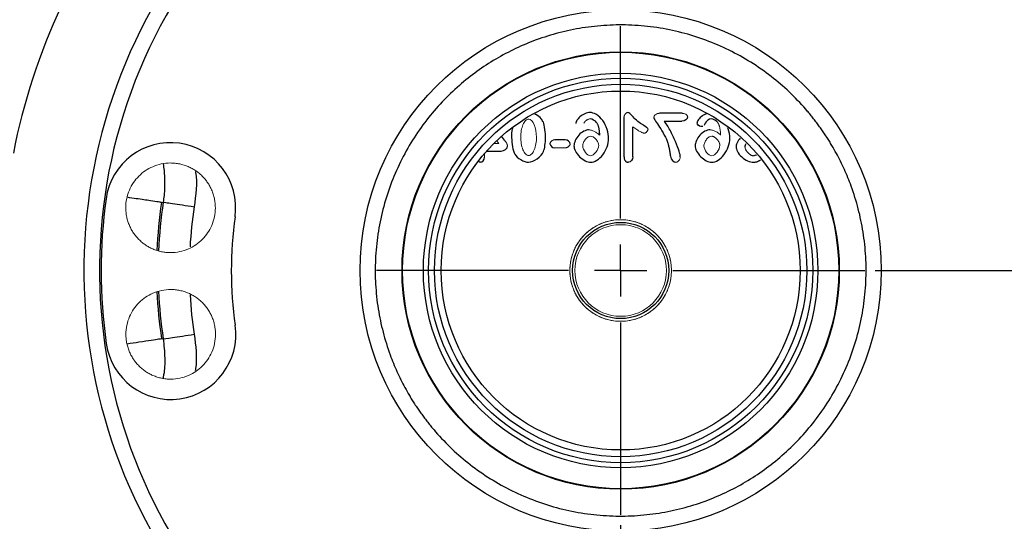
# Model space of a CAD drawing. Header units: inches. Extents: x 0.3 to 34.1, y 0.2 to 21.7.
# Tile 10 of 26: x 4.4 to 9.2, y 9.2 to 11.6. Entities that reach past the tile are written whole.
import ezdxf

# ---------------------------------------------------------------- set-up
doc = ezdxf.new("R2010")
doc.units = ezdxf.units.IN
doc.header["$MEASUREMENT"] = 0
doc.layers.add('SLD-0', color=7, linetype='Continuous', lineweight=25)
doc.styles.add('SLDTEXTSTYLE0', font='TXT', dxfattribs={"width": 0.75})
doc.dimstyles.new('SLDDIMSTYLE0', dxfattribs={"dimtxt": 0.125, "dimasz": 0.13, "dimexe": 0, "dimexo": 0.0625, "dimgap": 0.03125, "dimtad": 0, "dimtih": 1, "dimtoh": 1, "dimlfac": 0.8, "dimrnd": 1e-09, "dimzin": 12, "dimdsep": 46, "dimtxsty": 'SLDTEXTSTYLE0', "dimsah": 1, "dimcen": 0.09, "dimadec": 0, "dimazin": 3, "dimtfac": 1, "dimtofl": 0, "dimtmove": 0, "dimatfit": 3, "dimfxl": 1, "dimfrac": 2, "dimtolj": 1, "dimtzin": 12, "dimarcsym": 0})

# ---------------------------------------------------------------- blocks, each defined once
blk = doc.blocks.new('_D')
at = {"layer": 'SLD-0'}
for p, q in [((11.1828, 10.3145), (11.1828, 2.0702)), ((5.7703, 5.5582), (5.7703, 2.0702)), ((8.4951, 2.3752), (8.4571, 2.3752)), ((8.4571, 2.3752), (8.4571, 2.1768)), ((9.0031, 2.3752), (9.0412, 2.3752)), ((9.0412, 2.3752), (9.0412, 2.1768)), ((5.7703, 2.1952), (8.3474, 2.1952)), ((8.4571, 2.1768), (8.4951, 2.1768)), ((9.0412, 2.1768), (9.0031, 2.1768)), ((11.1828, 2.1952), (9.1508, 2.1952))]:
    blk.add_line(p, q, dxfattribs=at)
for points in [[(5.7703, 2.1952), (5.9003, 2.1752), (5.9003, 2.2152)], [(11.1828, 2.1952), (11.0528, 2.2152), (11.0528, 2.1752)]]:
    blk.add_solid(points, dxfattribs=at)
at = {"layer": 'SLD-0', "char_height": 0.125, "attachment_point": 1, "style": 'SLDTEXTSTYLE0'}
for s, insert in [('109.98', (8.4951, 2.3379)), ('4.33', (8.5875, 2.1509))]:
    blk.add_mtext(s, dxfattribs=dict(at, insert=insert))
blk = doc.blocks.new('_D_1')
at = {"layer": 'SLD-0'}
for p, q in [((7.3328, 9.1426), (7.3328, 3.0151)), ((5.7703, 5.5582), (5.7703, 3.0151)), ((6.3879, 3.3201), (6.3498, 3.3201)), ((6.3498, 3.3201), (6.3498, 3.1217)), ((6.8035, 3.3201), (6.8416, 3.3201)), ((6.8416, 3.3201), (6.8416, 3.1217)), ((5.7703, 3.1401), (6.2401, 3.1401)), ((6.3498, 3.1217), (6.3879, 3.1217)), ((6.8416, 3.1217), (6.8035, 3.1217)), ((7.3328, 3.1401), (6.9512, 3.1401))]:
    blk.add_line(p, q, dxfattribs=at)
for points in [[(5.7703, 3.1401), (5.9003, 3.1201), (5.9003, 3.1601)], [(7.3328, 3.1401), (7.2028, 3.1601), (7.2028, 3.1201)]]:
    blk.add_solid(points, dxfattribs=at)
at = {"layer": 'SLD-0', "char_height": 0.125, "attachment_point": 1, "style": 'SLDTEXTSTYLE0'}
for s, insert in [('31.75', (6.3879, 3.2828)), ('1.25', (6.434, 3.0958))]:
    blk.add_mtext(s, dxfattribs=dict(at, insert=insert))
blk = doc.blocks.new('_D_5')
at = {"layer": 'SLD-0'}
for p, q in [((8.5547, 10.3645), (11.7015, 10.3645)), ((11.5765, 10.3645), (11.5765, 7.7218)), ((11.3225, 7.6964), (11.2844, 7.6964)), ((11.2844, 7.6964), (11.2844, 7.498)), ((11.8305, 7.6964), (11.8686, 7.6964)), ((11.8686, 7.6964), (11.8686, 7.498)), ((11.2844, 7.498), (11.3225, 7.498)), ((11.8686, 7.498), (11.8305, 7.498)), ((11.5765, 5.0838), (11.5765, 7.3109)), ((9.6443, 5.0838), (11.7015, 5.0838))]:
    blk.add_line(p, q, dxfattribs=at)
for points in [[(11.5765, 10.3645), (11.5565, 10.2345), (11.5965, 10.2345)], [(11.5765, 5.0838), (11.5965, 5.2138), (11.5565, 5.2138)]]:
    blk.add_solid(points, dxfattribs=at)
at = {"layer": 'SLD-0', "char_height": 0.125, "attachment_point": 1, "style": 'SLDTEXTSTYLE0'}
for s, insert in [('107.30', (11.3225, 7.6591)), ('4.22', (11.4149, 7.4721))]:
    blk.add_mtext(s, dxfattribs=dict(at, insert=insert))
blk = doc.blocks.new('SW_CENTERMARKSYMBOL_0')
at = {"layer": 'SLD-0', "color": 0}
for p, q in [((0, 0.25), (0, 1.1719)), ((0, 0), (0, 0.125)), ((-0.25, 0), (-1.1719, 0)), ((0, 0), (-0.125, 0)), ((0, 0), (0, -0.125)), ((0, 0), (0.125, 0)), ((0.25, 0), (1.1719, 0)), ((0, -0.25), (0, -1.1719))]:
    blk.add_line(p, q, dxfattribs=at)

msp = doc.modelspace()

# ---------------------------------------------------------------- linework, layer by layer
at = {"color": 7, "linetype": 'Continuous', "lineweight": 25}
for p, q in [((7.6271, 11.1189), (7.521, 11.1189)), ((7.3486, 11.0981), (7.3486, 10.9157)), ((7.5418, 11.0815), (7.6271, 11.0815)), ((7.3919, 10.9094), (7.3919, 11.0544)), ((6.775, 10.9899), (6.761, 11.0086)), ((7.067, 10.9916), (7.0167, 10.9916)), ((6.6898, 10.9374), (6.7597, 10.9374)), ((5.129, 10.6912), (5.1372, 10.6928)), ((5.129, 10.0379), (5.1325, 10.0372))]:
    msp.add_line(p, q, dxfattribs=at)
at = {"color": 144, "linetype": 'Continuous', "lineweight": 18}
for p, q in [((6.7235, 10.9732), (6.7483, 10.9732)), ((6.7483, 10.9732), (6.7378, 10.9872)), ((6.6797, 10.9077), (6.6797, 10.9259)), ((7.0167, 10.9533), (7.067, 10.9533))]:
    msp.add_line(p, q, dxfattribs=at)
at = {"color": 7, "linetype": 'Continuous', "lineweight": 25}
for radius in [1.2506, 1.0494, 1.0469, 0.9468, 0.9222, 0.8935, 0.8612, 0.2309]:
    msp.add_circle((7.3328, 10.3645), radius, dxfattribs=at)
at = {"color": 144, "linetype": 'Continuous', "lineweight": 18}
for radius in [0.2438, 0.2196]:
    msp.add_circle((7.3328, 10.3645), radius, dxfattribs=at)
at = {"color": 8, "linetype": 'Continuous', "lineweight": 25}
for radius, start, end in [(3.6954, 64.523, 180), (3.6954, 244.523, 25.6212), (2.2279, 171.5696, 177.5319), (2.22, 171.4969, 177.5901), (2.0701, 171.4969, 176.8538), (2.2279, 182.611, 188.4305), (2.22, 182.5592, 188.5031), (2.0701, 183.2536, 188.5031)]:
    msp.add_arc((7.3328, 10.3645), radius, start, end, dxfattribs=at)
at = {"color": 7, "linetype": 'Continuous', "lineweight": 25}
for centre, radius, start, end in [((7.3328, 10.3645), 2.5762, 321.239, 128.9052), ((7.3328, 10.3645), 2.5013, 321.2734, 128.8708), ((7.3328, 10.3645), 2.9688, 140.4211, 169.0737), ((7.3328, 10.3645), 2.5763, 141.239, 308.9052), ((7.3328, 10.3645), 2.5013, 141.2734, 308.8708), ((5.1724, 10.6654), 0.3125, 352.0721, 172.0721), ((7.3328, 10.3645), 2.4938, 172.0721, 188.0721), ((7.3328, 10.3645), 1.8687, 172.0721, 188.0721), ((5.1732, 10.0582), 0.3125, 188.0721, 8.0721)]:
    msp.add_arc(centre, radius, start, end, dxfattribs=at)
for points, knots in [([(8.3469, 10.9641), (8.3428, 10.971), (8.3346, 10.9847), (8.3217, 11.005), (8.3085, 11.0249), (8.2949, 11.0446), (8.2809, 11.064), (8.2665, 11.0831), (8.2517, 11.1019), (8.2365, 11.1205), (8.2014, 11.1616), (8.143, 11.2224), (8.0549, 11.2978), (7.9585, 11.3652), (7.8536, 11.4235), (7.7426, 11.4713), (7.6264, 11.5076), (7.5071, 11.5318), (7.3868, 11.5435), (7.2668, 11.5428), (7.1498, 11.5303), (7.0363, 11.5067), (6.8949, 11.4625), (6.7298, 11.3843), (6.5818, 11.2774), (6.4749, 11.1748), (6.3995, 11.0867), (6.3322, 10.9902), (6.2738, 10.8854), (6.226, 10.7743), (6.1897, 10.6581), (6.1655, 10.5388), (6.1539, 10.4185), (6.1545, 10.2985), (6.167, 10.1816), (6.1907, 10.068), (6.2177, 9.9815), (6.2418, 9.9191), (6.2588, 9.8795), (6.2773, 9.8406), (6.2971, 9.8023), (6.3115, 9.7774), (6.3187, 9.7649)], [0, 0, 0, 0, 0.006487, 0.012964, 0.019435, 0.025902, 0.032367, 0.038835, 0.045306, 0.051785, 0.058273, 0.089144, 0.120023, 0.152182, 0.184348, 0.217191, 0.250041, 0.282884, 0.315734, 0.347893, 0.380058, 0.41093, 0.441809, 0.500001, 0.558193, 0.589065, 0.619944, 0.652103, 0.684268, 0.717111, 0.749961, 0.782804, 0.815655, 0.847813, 0.879979, 0.910851, 0.94173, 0.953398, 0.965044, 0.976682, 0.988329, 1, 1, 1, 1]), ([(6.962, 11.076), (6.9586, 11.0816), (6.9498, 11.0965), (6.9341, 11.1093), (6.9223, 11.1139), (6.9205, 11.1146)], [0, 0, 0, 0, 0.340703, 0.900353, 1, 1, 1, 1]), ([(7.1853, 11.1226), (7.1781, 11.1226), (7.1606, 11.1181), (7.1359, 11.1021), (7.1251, 11.0893), (7.1202, 11.0807), (7.1191, 11.078), (7.1179, 11.0733), (7.1181, 11.0714), (7.1181, 11.0695)], [0, 0, 0, 0, 0.25, 0.5, 0.75, 0.75, 0.875, 0.875, 1, 1, 1, 1]), ([(7.2752, 10.9978), (7.2752, 11.0104), (7.2726, 11.0263), (7.2628, 11.0571), (7.2556, 11.0719), (7.2377, 11.0965), (7.2271, 11.1062), (7.2053, 11.1193), (7.1941, 11.1226), (7.1853, 11.1226)], [0, 0, 0, 0, 0.25, 0.25, 0.5, 0.5, 0.75, 0.75, 1, 1, 1, 1]), ([(7.4403, 11.0629), (7.4322, 11.0666), (7.4234, 11.0728), (7.4069, 11.0868), (7.3991, 11.0946), (7.3862, 11.1083), (7.3811, 11.114), (7.3731, 11.1212), (7.3703, 11.1226), (7.3672, 11.1226)], [0, 0, 0, 0, 0.25, 0.25, 0.5, 0.5, 0.75, 0.75, 1, 1, 1, 1]), ([(7.7444, 11.1165), (7.7377, 11.1135), (7.7231, 11.1069), (7.7092, 11.093), (7.7018, 11.0812), (7.6997, 11.0755), (7.6996, 11.0728), (7.6996, 11.0723)], [0, 0, 0, 0, 0.336887, 0.728129, 0.876125, 0.975019, 1, 1, 1, 1]), ([(7.2174, 11.0741), (7.2181, 11.0729), (7.2197, 11.0704), (7.2217, 11.0662), (7.2236, 11.0616), (7.2252, 11.0563), (7.2267, 11.0506), (7.228, 11.0443), (7.2291, 11.0375), (7.23, 11.0301), (7.2307, 11.0223), (7.231, 11.0169), (7.2312, 11.0141)], [0, 0, 0, 0, 0.068213, 0.142432, 0.223224, 0.311028, 0.406186, 0.508966, 0.619582, 0.738205, 0.864973, 1, 1, 1, 1]), ([(7.4921, 11.0983), (7.4921, 11.0955), (7.4954, 11.0896), (7.5055, 11.0738), (7.5124, 11.0639), (7.5272, 11.0409), (7.5351, 11.0279), (7.5494, 11.0009), (7.5558, 10.9869), (7.5595, 10.975)], [0, 0, 0, 0, 0.25, 0.25, 0.5, 0.5, 0.75, 0.75, 1, 1, 1, 1]), ([(7.619, 10.9103), (7.619, 10.9146), (7.6172, 10.9241), (7.6096, 10.9498), (7.6038, 10.9661), (7.5888, 11.0012), (7.5796, 11.0201), (7.5603, 11.055), (7.5502, 11.0709), (7.5418, 11.0815)], [0, 0, 0, 0, 0.25, 0.25, 0.5, 0.5, 0.75, 0.75, 1, 1, 1, 1]), ([(7.7275, 11.0551), (7.724, 11.0551), (7.7205, 11.0551), (7.7171, 11.0551), (7.7095, 11.0551), (7.6996, 11.0656), (7.6996, 11.0723)], [-1.45935, -1.45935, -1.45935, -1.45935, -1, -1, -1, 0, 0, 0, 0]), ([(7.7681, 11.0922), (7.7576, 11.0922), (7.7416, 11.0806), (7.7379, 11.071), (7.7365, 11.0675), (7.7352, 11.0641), (7.7339, 11.0606)], [-1, -1, -1, -1, 0, 0, 0, 0.361469, 0.361469, 0.361469, 0.361469]), ([(6.8135, 11.0483), (6.8131, 11.0472), (6.8087, 11.0324), (6.8091, 11.0167), (6.8094, 11.0023)], [0, 0, 0, 0, 0.077537, 1, 1, 1, 1]), ([(7.179, 11.0393), (7.1727, 11.0393), (7.1643, 11.0369), (7.1475, 11.0281), (7.1391, 11.0217), (7.1248, 11.006), (7.1188, 10.9969), (7.1107, 10.9787), (7.1085, 10.9696), (7.1085, 10.9632)], [0, 0, 0, 0, 0.25, 0.25, 0.5, 0.5, 0.75, 0.75, 1, 1, 1, 1]), ([(7.7605, 11.0393), (7.7542, 11.0393), (7.7458, 11.0369), (7.729, 11.0281), (7.7206, 11.0217), (7.7063, 11.006), (7.7003, 10.9969), (7.6922, 10.9787), (7.69, 10.9696), (7.69, 10.9632)], [0, 0, 0, 0, 0.25, 0.25, 0.5, 0.5, 0.75, 0.75, 1, 1, 1, 1]), ([(7.8567, 10.9978), (7.856, 11.0139), (7.8552, 11.0316), (7.847, 11.0468), (7.8462, 11.0483)], [0, 0, 0, 0, 0.905693, 1, 1, 1, 1]), ([(6.3187, 9.7649), (6.3228, 9.758), (6.331, 9.7443), (6.3439, 9.7241), (6.3571, 9.7041), (6.3707, 9.6844), (6.3847, 9.6651), (6.3991, 9.6459), (6.4139, 9.6271), (6.4291, 9.6086), (6.4642, 9.5675), (6.5226, 9.5067), (6.6107, 9.4312), (6.7071, 9.3639), (6.812, 9.3055), (6.923, 9.2577), (7.0392, 9.2214), (7.1585, 9.1972), (7.2788, 9.1856), (7.3988, 9.1862), (7.5158, 9.1988), (7.6293, 9.2224), (7.7707, 9.2665), (7.9358, 9.3447), (8.0838, 9.4517), (8.1907, 9.5543), (8.2661, 9.6424), (8.3334, 9.7388), (8.3918, 9.8437), (8.4396, 9.9547), (8.4759, 10.0709), (8.5001, 10.1902), (8.5117, 10.3105), (8.5111, 10.4306), (8.4986, 10.5475), (8.4749, 10.661), (8.4479, 10.7476), (8.4238, 10.8099), (8.4068, 10.8495), (8.3883, 10.8885), (8.3685, 10.9268), (8.3541, 10.9517), (8.3469, 10.9641)], [0, 0, 0, 0, 0.006487, 0.012964, 0.019435, 0.025902, 0.032367, 0.038835, 0.045306, 0.051785, 0.058273, 0.089144, 0.120023, 0.152182, 0.184348, 0.217191, 0.250041, 0.282884, 0.315734, 0.347893, 0.380058, 0.41093, 0.441809, 0.500001, 0.558193, 0.589065, 0.619944, 0.652103, 0.684268, 0.717111, 0.749961, 0.782804, 0.815655, 0.847813, 0.879979, 0.910851, 0.94173, 0.953398, 0.965044, 0.976682, 0.988329, 1, 1, 1, 1]), ([(7.9071, 11.0001), (7.9013, 10.9929), (7.8922, 10.9816), (7.8868, 10.9664), (7.8865, 10.9598), (7.8864, 10.9584)], [0, 0, 0, 0, 0.583681, 0.912056, 1, 1, 1, 1]), ([(7.9301, 10.9564), (7.9304, 10.9604), (7.931, 10.9666), (7.9345, 10.9716), (7.9357, 10.9734)], [0, 0, 0, 0, 0.647872, 1, 1, 1, 1]), ([(7.8864, 10.9584), (7.8864, 10.9523), (7.8888, 10.9438), (7.8982, 10.9262), (7.9051, 10.9172), (7.9221, 10.9017), (7.9321, 10.8952), (7.9525, 10.8861), (7.9628, 10.8836), (7.9706, 10.8836)], [0, 0, 0, 0, 0.25, 0.25, 0.5, 0.5, 0.75, 0.75, 1, 1, 1, 1]), ([(7.9842, 10.9196), (7.9832, 10.9189), (7.9798, 10.9165), (7.9748, 10.9151), (7.9711, 10.915), (7.9702, 10.9149)], [0, 0, 0, 0, 0.248238, 0.828851, 1, 1, 1, 1]), ([(5.1373, 10.8767), (5.1386, 10.8659), (5.1412, 10.8442), (5.1443, 10.806), (5.1443, 10.7661), (5.1417, 10.7265), (5.1386, 10.7034), (5.1372, 10.6928)], [0, 0, 0, 0, 0.1778335, 0.3550066, 0.6225456, 0.8254219, 1, 1, 1, 1]), ([(6.6598, 10.8836), (6.6584, 10.8838), (6.6555, 10.8841), (6.6531, 10.8857), (6.6519, 10.8865)], [0, 0, 0, 0, 0.5051021, 1, 1, 1, 1]), ([(7.3486, 10.9157), (7.3486, 10.9134), (7.3487, 10.9092), (7.3495, 10.9032), (7.3508, 10.898), (7.3527, 10.8936), (7.3551, 10.8899), (7.3581, 10.887), (7.3617, 10.885), (7.3658, 10.8838), (7.3688, 10.8837), (7.3703, 10.8836)], [0, 0, 0, 0, 0.1532979, 0.2896907, 0.4107443, 0.5186939, 0.6166759, 0.7088498, 0.800172, 0.8957319, 1, 1, 1, 1]), ([(7.9706, 10.8836), (7.9758, 10.8842), (7.9875, 10.8854), (7.9976, 10.8914), (8.0033, 10.8948)], [0, 0, 0, 0, 0.443572, 1, 1, 1, 1]), ([(5.129, 10.6912), (5.1254, 10.6917), (5.1182, 10.6927), (5.0844, 10.6978), (5.0457, 10.7035), (5.0089, 10.7089), (4.979, 10.7134), (4.9639, 10.7156)], [0, 0, 0, 0, 0.27047, 0.538817, 0.696112, 0.846684, 1, 1, 1, 1]), ([(5.1372, 10.6928), (5.1379, 10.6927), (5.1422, 10.692), (5.1577, 10.6897), (5.1688, 10.6881), (5.1961, 10.684), (5.2123, 10.6816), (5.2475, 10.6763), (5.2665, 10.6735), (5.2855, 10.6706)], [0, 0, 0, 0, 0.25, 0.25, 0.5, 0.5, 0.75, 0.75, 1, 1, 1, 1]), ([(4.963, 10.0133), (4.9831, 10.0163), (5.0307, 10.0233), (5.0818, 10.0309), (5.1192, 10.0365), (5.1258, 10.0374), (5.129, 10.0379)], [0, 0, 0, 0, 0.203885, 0.481106, 0.747764, 1, 1, 1, 1]), ([(5.1372, 10.0363), (5.1404, 10.0056), (5.1462, 9.9483), (5.1443, 9.8843), (5.1368, 9.8527), (5.1354, 9.8471)], [0, 0, 0, 0, 0.4876751, 0.9088743, 1, 1, 1, 1])]:
    msp.add_open_spline(points, degree=3, knots=knots, dxfattribs=at)
at = {"color": 144, "linetype": 'Continuous', "lineweight": 18}
for points, knots in [([(7.3672, 11.1226), (7.3666, 11.1226), (7.3656, 11.1225), (7.3639, 11.122), (7.3623, 11.1213), (7.3601, 11.12), (7.3574, 11.1179), (7.3546, 11.1146), (7.3521, 11.1109), (7.3502, 11.1067), (7.3488, 11.1025), (7.3486, 11.0995), (7.3486, 11.0981)], [0, 0, 0, 0, 0.047233, 0.097072, 0.150734, 0.2092, 0.328868, 0.460342, 0.596852, 0.73329, 0.871426, 1, 1, 1, 1]), ([(7.521, 11.1189), (7.5198, 11.1189), (7.5173, 11.1188), (7.5136, 11.1182), (7.5079, 11.1167), (7.5022, 11.114), (7.4972, 11.1098), (7.4944, 11.1063), (7.4924, 11.1024), (7.4922, 11.0996), (7.4921, 11.0983)], [0, 0, 0, 0, 0.09554, 0.190599, 0.286152, 0.549975, 0.672282, 0.786226, 0.895919, 1, 1, 1, 1]), ([(7.6537, 11.1016), (7.6536, 11.1024), (7.6535, 11.1041), (7.6527, 11.1066), (7.6512, 11.1093), (7.6486, 11.112), (7.6439, 11.1153), (7.638, 11.1175), (7.6319, 11.1187), (7.6287, 11.1188), (7.6271, 11.1189)], [0, 0, 0, 0, 0.073244, 0.146773, 0.223779, 0.335538, 0.462018, 0.726185, 0.862765, 1, 1, 1, 1]), ([(7.1564, 11.071), (7.1567, 11.0718), (7.1575, 11.0735), (7.1591, 11.0759), (7.1615, 11.0788), (7.1648, 11.082), (7.1689, 11.0852), (7.1733, 11.0881), (7.1778, 11.0903), (7.1823, 11.0918), (7.1852, 11.0921), (7.1866, 11.0922)], [0, 0, 0, 0, 0.068373, 0.144537, 0.229585, 0.360471, 0.498961, 0.637468, 0.768521, 0.893272, 1, 1, 1, 1]), ([(7.7989, 11.0741), (7.7996, 11.0729), (7.8012, 11.0704), (7.8032, 11.0662), (7.8051, 11.0616), (7.8067, 11.0563), (7.8082, 11.0506), (7.8095, 11.0443), (7.8106, 11.0375), (7.8115, 11.0301), (7.8122, 11.0223), (7.8125, 11.0169), (7.8127, 11.0141)], [0, 0, 0, 0, 0.068213, 0.142432, 0.223224, 0.311028, 0.406186, 0.508966, 0.619582, 0.738205, 0.864973, 1, 1, 1, 1]), ([(7.2312, 11.0141), (7.2302, 11.0151), (7.2282, 11.0174), (7.2247, 11.0205), (7.22, 11.024), (7.2141, 11.0278), (7.207, 11.0316), (7.1998, 11.0348), (7.1925, 11.0372), (7.1856, 11.0389), (7.1811, 11.0392), (7.179, 11.0393)], [0, 0, 0, 0, 0.072582, 0.151844, 0.238324, 0.369829, 0.506988, 0.642848, 0.772047, 0.894386, 1, 1, 1, 1]), ([(7.3919, 11.0544), (7.3951, 11.052), (7.4012, 11.0473), (7.4101, 11.041), (7.4181, 11.0356), (7.4254, 11.0312), (7.4318, 11.0277), (7.4373, 11.0253), (7.4421, 11.0236), (7.4451, 11.0234), (7.4464, 11.0233)], [0, 0, 0, 0, 0.191593, 0.363581, 0.516106, 0.649374, 0.763694, 0.859557, 0.937806, 1, 1, 1, 1]), ([(7.4464, 11.0233), (7.4469, 11.0233), (7.4481, 11.0234), (7.45, 11.0241), (7.4522, 11.0252), (7.4548, 11.027), (7.4574, 11.0294), (7.4598, 11.0322), (7.4616, 11.0351), (7.463, 11.038), (7.4632, 11.04), (7.4633, 11.041)], [0, 0, 0, 0, 0.064164, 0.137399, 0.221889, 0.351133, 0.494016, 0.634557, 0.769371, 0.894761, 1, 1, 1, 1]), ([(7.8127, 11.0141), (7.8117, 11.0151), (7.8097, 11.0174), (7.8062, 11.0205), (7.8015, 11.024), (7.7956, 11.0278), (7.7885, 11.0316), (7.7813, 11.0348), (7.774, 11.0372), (7.7671, 11.0389), (7.7626, 11.0392), (7.7605, 11.0393)], [0, 0, 0, 0, 0.072582, 0.151844, 0.238324, 0.369828, 0.506988, 0.642848, 0.772047, 0.894386, 1, 1, 1, 1]), ([(6.7899, 10.9628), (6.7899, 10.9635), (6.7897, 10.9648), (6.789, 10.9671), (6.788, 10.9697), (6.7864, 10.9731), (6.784, 10.9772), (6.7802, 10.983), (6.777, 10.9872), (6.775, 10.9899)], [0, 0, 0, 0, 0.059527, 0.133877, 0.224302, 0.331493, 0.492229, 0.677605, 1, 1, 1, 1]), ([(7.0167, 10.9916), (7.0158, 10.9915), (7.0138, 10.9915), (7.0109, 10.9908), (7.0077, 10.9897), (7.0041, 10.9879), (7.0006, 10.9853), (6.9976, 10.9824), (6.9953, 10.9791), (6.9936, 10.9758), (6.9934, 10.9735), (6.9933, 10.9724)], [0, 0, 0, 0, 0.086676, 0.176339, 0.270509, 0.402606, 0.539536, 0.666709, 0.788635, 0.900505, 1, 1, 1, 1]), ([(7.067, 10.9533), (7.0679, 10.9533), (7.0698, 10.9534), (7.0727, 10.954), (7.0759, 10.9551), (7.0795, 10.957), (7.083, 10.9595), (7.0861, 10.9625), (7.0884, 10.9657), (7.0901, 10.969), (7.0903, 10.9713), (7.0904, 10.9724)], [0, 0, 0, 0, 0.084607, 0.1729, 0.2663908, 0.3987362, 0.5363701, 0.664932, 0.7876717, 0.9004162, 1, 1, 1, 1]), ([(7.8088, 10.9652), (7.8088, 10.9664), (7.8087, 10.9688), (7.8079, 10.9725), (7.8067, 10.9763), (7.8044, 10.9815), (7.8008, 10.988), (7.7952, 10.9948), (7.789, 11.0008), (7.783, 11.0049), (7.7779, 11.0074), (7.7738, 11.0088), (7.7712, 11.009), (7.7699, 11.0091)], [0, 0, 0, 0, 0.055497, 0.114703, 0.178441, 0.24737, 0.386446, 0.530127, 0.667376, 0.797043, 0.87422, 0.941242, 1, 1, 1, 1]), ([(7.9702, 10.9149), (7.9693, 10.915), (7.9674, 10.9151), (7.9644, 10.9158), (7.9613, 10.9169), (7.9567, 10.9191), (7.9509, 10.9227), (7.9444, 10.9283), (7.9386, 10.9349), (7.9345, 10.9413), (7.9318, 10.9471), (7.9304, 10.9518), (7.9301, 10.9549), (7.9301, 10.9564)], [0, 0, 0, 0, 0.044316, 0.093135, 0.147273, 0.207331, 0.339008, 0.478246, 0.62226, 0.760612, 0.849783, 0.928895, 1, 1, 1, 1]), ([(5.3242, 10.8176), (5.3218, 10.82), (5.3169, 10.8247), (5.3092, 10.8313), (5.3013, 10.8376), (5.2931, 10.8434), (5.2846, 10.8489), (5.2759, 10.854), (5.2668, 10.8586), (5.2541, 10.8645), (5.2373, 10.8707), (5.2161, 10.8763), (5.1943, 10.8796), (5.1648, 10.8811), (5.1281, 10.8773), (5.0871, 10.8642), (5.0506, 10.8442), (5.0193, 10.8181), (4.9933, 10.7868), (4.9734, 10.7502), (4.9604, 10.7092), (4.9566, 10.6725), (4.9582, 10.6429), (4.9616, 10.6211), (4.9672, 10.6), (4.9747, 10.58), (4.9838, 10.5614), (4.9944, 10.5441), (5.0066, 10.5279), (5.0159, 10.5181), (5.0206, 10.5132)], [0, 0, 0, 0, 0.015126, 0.030153, 0.045113, 0.060041, 0.07497, 0.089934, 0.104966, 0.120101, 0.152258, 0.184454, 0.217296, 0.250177, 0.315812, 0.380082, 0.44003, 0.500016, 0.559964, 0.61995, 0.684221, 0.749856, 0.782698, 0.815578, 0.847736, 0.879932, 0.910077, 0.939956, 0.969841, 1, 1, 1, 1]), ([(7.5977, 10.8836), (7.5983, 10.8836), (7.5995, 10.8837), (7.6014, 10.8842), (7.6033, 10.8849), (7.6058, 10.8863), (7.6089, 10.8886), (7.6121, 10.892), (7.615, 10.8961), (7.6172, 10.9006), (7.6187, 10.9054), (7.6189, 10.9087), (7.619, 10.9103)], [0, 0, 0, 0, 0.048871, 0.100025, 0.154534, 0.213288, 0.333133, 0.462739, 0.597527, 0.731983, 0.869697, 1, 1, 1, 1]), ([(5.0206, 10.5132), (5.023, 10.5108), (5.0279, 10.5061), (5.0356, 10.4994), (5.0435, 10.4932), (5.0517, 10.4873), (5.0602, 10.4819), (5.0689, 10.4768), (5.078, 10.4721), (5.0907, 10.4663), (5.1075, 10.46), (5.1287, 10.4545), (5.1505, 10.4511), (5.18, 10.4496), (5.2167, 10.4535), (5.2577, 10.4665), (5.2942, 10.4866), (5.3255, 10.5127), (5.3515, 10.544), (5.3714, 10.5806), (5.3844, 10.6216), (5.3882, 10.6583), (5.3866, 10.6878), (5.3832, 10.7096), (5.3776, 10.7308), (5.3701, 10.7507), (5.361, 10.7694), (5.3503, 10.7866), (5.3382, 10.8029), (5.3289, 10.8127), (5.3242, 10.8176)], [0, 0, 0, 0, 0.015126, 0.030153, 0.045113, 0.060041, 0.07497, 0.089934, 0.104966, 0.120101, 0.152258, 0.184454, 0.217296, 0.250177, 0.315812, 0.380082, 0.44003, 0.500016, 0.559964, 0.61995, 0.684221, 0.749856, 0.782698, 0.815578, 0.847736, 0.879932, 0.910077, 0.939956, 0.969841, 1, 1, 1, 1]), ([(7.5765, 10.3645), (7.5765, 10.3684), (7.5764, 10.3761), (7.5756, 10.3876), (7.5742, 10.3989), (7.5724, 10.4102), (7.57, 10.4214), (7.567, 10.4325), (7.5635, 10.4434), (7.558, 10.4584), (7.5496, 10.4768), (7.5371, 10.4983), (7.5223, 10.5185), (7.4999, 10.5434), (7.4674, 10.5698), (7.4241, 10.5922), (7.3788, 10.6055), (7.3328, 10.6097), (7.2868, 10.6055), (7.2415, 10.5922), (7.1982, 10.5698), (7.1592, 10.5381), (7.1327, 10.5055), (7.116, 10.4769), (7.1059, 10.4547), (7.0982, 10.432), (7.0929, 10.4094), (7.0896, 10.3868), (7.0892, 10.372), (7.089, 10.3645)], [0, 0, 0, 0, 0.0151282, 0.0301566, 0.0451187, 0.0600478, 0.0749781, 0.0899433, 0.104977, 0.1201124, 0.1522753, 0.1844721, 0.2173194, 0.2502013, 0.3158425, 0.3801197, 0.4400754, 0.5000653, 0.560021, 0.6200109, 0.684288, 0.7499293, 0.8155705, 0.8477334, 0.8799302, 0.9108056, 0.9417147, 0.9708488, 1, 1, 1, 1]), ([(7.089, 10.3645), (7.0891, 10.3607), (7.0892, 10.353), (7.09, 10.3415), (7.0914, 10.3301), (7.0932, 10.3188), (7.0956, 10.3077), (7.0986, 10.2966), (7.1021, 10.2856), (7.1076, 10.2707), (7.116, 10.2522), (7.1285, 10.2308), (7.1433, 10.2106), (7.1657, 10.1857), (7.1982, 10.1593), (7.2415, 10.1369), (7.2868, 10.1236), (7.3328, 10.1194), (7.3787, 10.1236), (7.4241, 10.1369), (7.4674, 10.1593), (7.5064, 10.1909), (7.5329, 10.2235), (7.5496, 10.2522), (7.5597, 10.2743), (7.5674, 10.2971), (7.5727, 10.3197), (7.576, 10.3422), (7.5764, 10.3571), (7.5765, 10.3645)], [0, 0, 0, 0, 0.015128, 0.030157, 0.045119, 0.060048, 0.074978, 0.089943, 0.104977, 0.120112, 0.152275, 0.184472, 0.217319, 0.250201, 0.315842, 0.38012, 0.440075, 0.500065, 0.560021, 0.620011, 0.684288, 0.749929, 0.81557, 0.847733, 0.87993, 0.910806, 0.941715, 0.970849, 1, 1, 1, 1]), ([(5.325, 10.2105), (5.3226, 10.2128), (5.3177, 10.2176), (5.31, 10.2242), (5.3021, 10.2304), (5.2939, 10.2363), (5.2854, 10.2418), (5.2766, 10.2468), (5.2676, 10.2515), (5.2549, 10.2573), (5.2381, 10.2636), (5.2169, 10.2691), (5.1951, 10.2725), (5.1655, 10.274), (5.1288, 10.2702), (5.0879, 10.2571), (5.0513, 10.237), (5.0201, 10.211), (4.9941, 10.1796), (4.9741, 10.143), (4.9611, 10.102), (4.9574, 10.0653), (4.9589, 10.0358), (4.9624, 10.014), (4.968, 9.9928), (4.9755, 9.9729), (4.9846, 9.9542), (4.9952, 9.937), (5.0073, 9.9207), (5.0166, 9.9109), (5.0213, 9.906)], [0, 0, 0, 0, 0.015126, 0.030153, 0.045113, 0.060041, 0.07497, 0.089934, 0.104966, 0.120101, 0.152258, 0.184454, 0.217296, 0.250177, 0.315812, 0.380082, 0.44003, 0.500016, 0.559964, 0.61995, 0.684221, 0.749856, 0.782698, 0.815578, 0.847736, 0.879932, 0.910077, 0.939956, 0.969841, 1, 1, 1, 1]), ([(5.0213, 9.906), (5.0238, 9.9036), (5.0286, 9.8989), (5.0363, 9.8923), (5.0443, 9.886), (5.0525, 9.8802), (5.0609, 9.8747), (5.0697, 9.8697), (5.0787, 9.865), (5.0915, 9.8591), (5.1082, 9.8529), (5.1294, 9.8474), (5.1512, 9.844), (5.1808, 9.8425), (5.2175, 9.8463), (5.2584, 9.8594), (5.295, 9.8795), (5.3263, 9.9055), (5.3522, 9.9369), (5.3722, 9.9734), (5.3852, 10.0144), (5.3889, 10.0511), (5.3874, 10.0807), (5.3839, 10.1025), (5.3784, 10.1237), (5.3709, 10.1436), (5.3617, 10.1622), (5.3511, 10.1795), (5.339, 10.1957), (5.3297, 10.2055), (5.325, 10.2105)], [0, 0, 0, 0, 0.015126, 0.030153, 0.045113, 0.060041, 0.07497, 0.089934, 0.104966, 0.120101, 0.152258, 0.184454, 0.217296, 0.250177, 0.315812, 0.380082, 0.44003, 0.500016, 0.559964, 0.61995, 0.684221, 0.749856, 0.782698, 0.815578, 0.847736, 0.879932, 0.910077, 0.939956, 0.969841, 1, 1, 1, 1])]:
    msp.add_open_spline(points, degree=3, knots=knots, dxfattribs=at)
for points in [[(6.8531, 11.0054), (6.8531, 11.0151), (6.8549, 11.0365), (6.8632, 11.0657), (6.8763, 11.0859), (6.8865, 11.0907), (6.8914, 11.0907)], [(6.8914, 11.0907), (6.9124, 11.0907), (6.9288, 11.0483), (6.9288, 11.0041)], [(6.8911, 10.9162), (6.8861, 10.9162), (6.8759, 10.9214), (6.863, 10.9425), (6.8548, 10.9729), (6.8531, 10.9951), (6.8531, 11.0054)], [(6.9288, 11.0041), (6.9288, 10.9941), (6.927, 10.9721), (6.9187, 10.9419), (6.9058, 10.9212), (6.8958, 10.9162), (6.8911, 10.9162)], [(7.151, 10.9626), (7.151, 10.9675), (7.1536, 10.9787), (7.1633, 10.9948), (7.1764, 11.0063), (7.185, 11.0091), (7.1884, 11.0091)], [(7.2273, 10.9652), (7.2273, 10.9437), (7.205, 10.9149), (7.1881, 10.9149)], [(7.1884, 11.0091), (7.1918, 11.0091), (7.2003, 11.0064), (7.214, 10.9955), (7.2245, 10.9803), (7.2273, 10.9697), (7.2273, 10.9652)], [(7.7325, 10.9626), (7.7325, 10.9675), (7.735, 10.9787), (7.7448, 10.9948), (7.7579, 11.0063), (7.7665, 11.0091), (7.7699, 11.0091)], [(7.8088, 10.9652), (7.8088, 10.9437), (7.7865, 10.9149), (7.7696, 10.9149)], [(7.1881, 10.9149), (7.172, 10.9149), (7.151, 10.9413), (7.151, 10.9626)], [(7.7696, 10.9149), (7.7535, 10.9149), (7.7325, 10.9413), (7.7325, 10.9626)]]:
    msp.add_open_spline(points, degree=3, dxfattribs=at)
at = {"color": 7, "linetype": 'Continuous', "lineweight": 25}
for points in [[(6.9725, 10.9995), (6.9725, 11.0236), (6.9673, 11.0621), (6.962, 11.076)], [(7.2174, 11.0741), (7.2117, 11.0824), (7.1951, 11.0922), (7.1866, 11.0922)], [(7.4403, 11.0629), (7.4532, 11.0568), (7.4633, 11.0491), (7.4633, 11.041)], [(7.6537, 11.1016), (7.6537, 11.0913), (7.6404, 11.0815), (7.6271, 11.0815)], [(7.7989, 11.0741), (7.7932, 11.0824), (7.7766, 11.0922), (7.7681, 11.0922)], [(6.8094, 11.0023), (6.8094, 10.9761), (6.8159, 10.9383), (6.8244, 10.923)], [(6.9629, 10.9356), (6.9679, 10.9488), (6.9725, 10.9809), (6.9725, 10.9995)], [(6.9933, 10.9724), (6.9933, 10.9639), (7.0047, 10.9533), (7.0167, 10.9533)], [(7.0904, 10.9724), (7.0904, 10.9809), (7.0788, 10.9916), (7.067, 10.9916)], [(7.189, 10.8836), (7.198, 10.8836), (7.2188, 10.8902), (7.2487, 10.9179), (7.27, 10.9574), (7.2752, 10.9855), (7.2752, 10.9978)], [(7.5595, 10.975), (7.5608, 10.9708), (7.5632, 10.9614), (7.5666, 10.9433), (7.5698, 10.9242), (7.5714, 10.9147), (7.5719, 10.9123)], [(7.7705, 10.8836), (7.7795, 10.8836), (7.8003, 10.8902), (7.8302, 10.9179), (7.8515, 10.9574), (7.8567, 10.9855), (7.8567, 10.9978)], [(6.7597, 10.9374), (6.7748, 10.9374), (6.7899, 10.951), (6.7899, 10.9628)], [(6.8244, 10.923), (6.8352, 10.9042), (6.8697, 10.884), (6.8907, 10.884)], [(6.8907, 10.884), (6.9148, 10.884), (6.9533, 10.9114), (6.9629, 10.9356)], [(7.1085, 10.9632), (7.1085, 10.9558), (7.1137, 10.9374), (7.1342, 10.9094), (7.1624, 10.8888), (7.1813, 10.8836), (7.189, 10.8836)], [(7.69, 10.9632), (7.69, 10.9558), (7.6952, 10.9374), (7.7157, 10.9094), (7.7439, 10.8888), (7.7628, 10.8836), (7.7705, 10.8836)], [(6.6598, 10.8836), (6.6687, 10.8836), (6.6797, 10.8959), (6.6797, 10.9077)], [(7.3919, 10.9094), (7.3919, 10.8967), (7.3801, 10.8836), (7.3703, 10.8836)], [(7.5719, 10.9123), (7.5752, 10.8961), (7.5875, 10.8836), (7.5977, 10.8836)], [(5.1372, 10.0363), (5.1386, 10.0365), (5.1718, 10.0415), (5.2475, 10.0528), (5.2855, 10.0584)]]:
    msp.add_open_spline(points, degree=3, dxfattribs=at)
at = {"color": 8, "linetype": 'Continuous', "lineweight": 25}
for points, knots in [([(5.2918, 10.8396), (5.2919, 10.8386), (5.3018, 10.7831), (5.2936, 10.7263), (5.2855, 10.6706)], [0, 0, 0, 0, 0.017845, 1, 1, 1, 1]), ([(5.2855, 10.0584), (5.2933, 10.003), (5.3016, 9.944), (5.2911, 9.8862), (5.2905, 9.8826)], [0, 0, 0, 0, 0.938889, 1, 1, 1, 1])]:
    msp.add_open_spline(points, degree=3, knots=knots, dxfattribs=at)

# ---------------------------------------------------------------- block references
at = {"layer": 'SLD-0'}
msp.add_blockref('SW_CENTERMARKSYMBOL_0', (7.3328, 10.3645), dxfattribs=at)

# ---------------------------------------------------------------- dimensions: what is measured, and where the dimension line sits
for base, p1, p2, picture, middle in [((5.7703, 2.1952), (11.1828, 10.3645), (5.7703, 5.6082), '_D', (8.7491, 2.1952)), ((7.3328, 3.1401), (5.7703, 5.6082), (7.3328, 9.1926), '_D_1', (6.5957, 3.1401))]:
    dim = msp.add_linear_dim(base=base, p1=p1, p2=p2, dimstyle='SLDDIMSTYLE0', dxfattribs=at)
    dim.commit()
    dim.dimension.update_dxf_attribs({"geometry": picture, "text_midpoint": middle, "dimtype": 160})
dim = msp.add_linear_dim(base=(11.5765, 10.3645), p1=(9.5943, 5.0838), p2=(8.5047, 10.3645), angle=90, dimstyle='SLDDIMSTYLE0', dxfattribs=at)
dim.commit()
dim.dimension.update_dxf_attribs({"geometry": '_D_5', "text_midpoint": (11.5765, 7.5164), "dimtype": 160})

doc.saveas('drawing.dxf')
